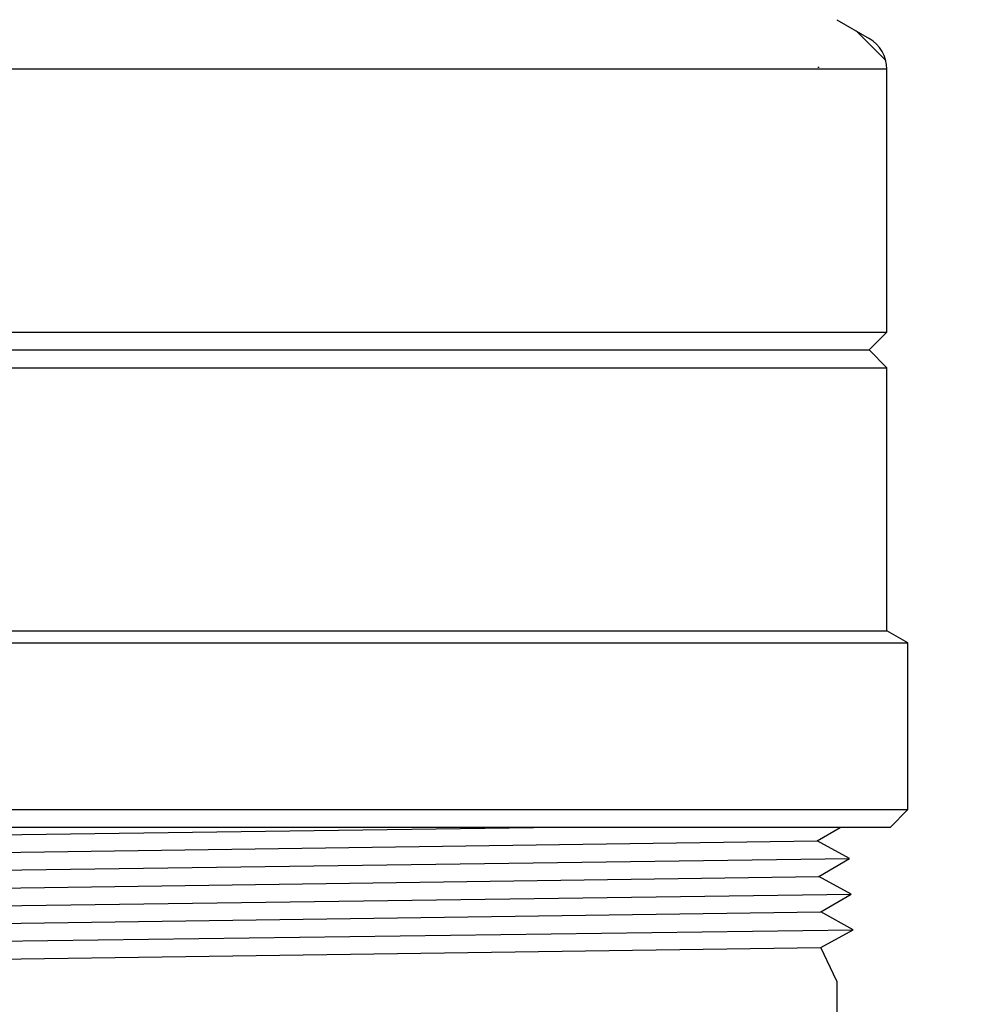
# Model space of a CAD drawing. Extents: x -169 to 7270, y -140 to 2984.
# Tile 202 of 256: x 1849.38 to 1852.71, y 410.09 to 413.55. Entities that reach past the tile are written whole.
import ezdxf

# ---------------------------------------------------------------- set-up
doc = ezdxf.new("R2010")
doc.units = 0
doc.header["$MEASUREMENT"] = 0
doc.header["$PDSIZE"] = 1
doc.layers.get('DEFPOINTS').update_dxf_attribs({"linetype": 'CONTINUOUS'})
for name, color, linetype in [('DIM', 3, 'CONTINUOUS'), ('GALV-4', 4, 'CONTINUOUS'), ('SWIVEL-ADAPTOR', 1, 'CONTINUOUS')]:
    doc.layers.add(name, color=color, linetype=linetype)
doc.styles.add('SIMPLEX', font='simplex')
doc.dimstyles.new('DIM64', dxfattribs={"dimscale": 64, "dimtxt": 0.09375, "dimasz": 0.09375, "dimexe": 0.0625, "dimexo": 0.0625, "dimgap": 0.046875, "dimtad": 1, "dimdec": 4, "dimzin": 3, "dimdsep": 46, "dimlunit": 4, "dimtxsty": 'SIMPLEX', "dimcen": 0, "dimclrd": 256, "dimclre": 256, "dimclrt": 256, "dimadec": 0, "dimazin": 0, "dimtfac": 1, "dimtdec": 4, "dimtmove": 0, "dimatfit": 3, "dimfxl": 1, "dimfrac": 2, "dimtolj": 1, "dimtzin": 0, "dimarcsym": 0})

# ---------------------------------------------------------------- blocks, each defined once
blk = doc.blocks.new('*D7')
at = {"layer": 'DEFPOINTS', "color": 0, "transparency": 16777216}
for p in [(2010, 414.2886), (1374, 414.0074), (1374, 136.5159)]:
    blk.add_point(p, dxfattribs=at)
at = {"layer": 'DIM', "lineweight": -2, "transparency": 16777216}
for p, q in [((2010, 410.2886), (2010, 132.5159)), ((1374, 410.0074), (1374, 132.5159)), ((2004, 136.5159), (1380, 136.5159))]:
    blk.add_line(p, q, dxfattribs=at)
at = {"layer": 'DIM', "transparency": 16777216}
for points in [[(1380, 137.5159), (1380, 135.5159), (1374, 136.5159)], [(2004, 137.5159), (2004, 135.5159), (2010, 136.5159)]]:
    blk.add_solid(points, dxfattribs=at)
at = {"layer": 'DIM', "transparency": 16777216, "insert": (1692, 144.0873), "char_height": 6, "attachment_point": 5, "style": 'SIMPLEX'}
blk.add_mtext('\\A1;53\'-0" (F.V. TANK SLAB)', dxfattribs=at)

msp = doc.modelspace()

# ---------------------------------------------------------------- linework, layer by layer
at = {"layer": 'GALV-4', "color": 7, "linetype": 'Continuous'}
for p, q in [((1847.71704, 410.66208), (1851.19155, 410.70948)), ((1847.82393, 410.59962), (1852.18787, 410.66208)), ((1847.71008, 410.53716), (1852.30155, 410.59962)), ((1847.81731, 410.4747), (1852.19449, 410.53716)), ((1847.70313, 410.41225), (1852.3085, 410.4747)), ((1847.81069, 410.34979), (1852.20111, 410.41225)), ((1847.69681, 410.28715), (1852.31546, 410.34979)), ((1847.80406, 410.22488), (1852.20111, 410.28743))]:
    msp.add_line(p, q, dxfattribs=at)
at = {"layer": 'GALV-4', "linetype": 'Continuous'}
for p, q in [((1852.18787, 410.66208), (1852.26887, 410.70948)), ((1852.30155, 410.59962), (1852.18787, 410.66208)), ((1852.19449, 410.53716), (1852.30155, 410.59962)), ((1852.3085, 410.4747), (1852.19449, 410.53716)), ((1852.20111, 410.41225), (1852.3085, 410.4747)), ((1852.31546, 410.34979), (1852.20111, 410.41225)), ((1852.20111, 410.28743), (1852.31546, 410.34979)), ((1852.25756, 410.16914), (1852.20111, 410.28743))]:
    msp.add_line(p, q, dxfattribs=at)
at = {"layer": 'GALV-4'}
msp.add_line((1852.25756, 410.16914), (1852.25756, 408.66933), dxfattribs=at)
at = {"layer": 'SWIVEL-ADAPTOR', "linetype": 'Continuous'}
for p, q in [((1852.25756, 413.5503), (1852.37134, 413.48459)), ((1852.25756, 413.5503), (1852.37134, 413.48459)), ((1852.4301, 413.4066), (1852.32593, 413.5113)), ((1852.19506, 413.38203), (1852.19025, 413.38203)), ((1852.19506, 413.38203), (1852.19025, 413.38203)), ((1852.43384, 412.45147), (1852.43384, 413.37668)), ((1852.43384, 412.45147), (1852.43384, 413.37668)), ((1852.43384, 412.45147), (1852.37134, 412.38897)), ((1852.37134, 412.38897), (1852.43384, 412.32647)), ((1852.43384, 411.40126), (1852.43384, 412.32647)), ((1852.43384, 411.40126), (1852.43384, 412.32647)), ((1852.50756, 411.35852), (1852.43384, 411.40126)), ((1852.50756, 411.35852), (1852.43384, 411.40126)), ((1852.50756, 410.77198), (1852.50756, 411.35852)), ((1852.50756, 410.77198), (1852.50756, 411.35852)), ((1852.44506, 410.70948), (1852.50756, 410.77198)), ((1852.44506, 410.70948), (1852.50756, 410.77198)), ((1852.44506, 410.70948), (1847.57006, 410.70948))]:
    msp.add_line(p, q, dxfattribs=at)
at = {"layer": 'SWIVEL-ADAPTOR', "color": 7}
for p, q in [((1852.43437, 413.37668), (1847.58181, 413.37668)), ((1847.58127, 412.45147), (1852.43384, 412.45147)), ((1847.58127, 412.32647), (1852.43384, 412.32647)), ((1847.50756, 411.35852), (1852.50756, 411.35852)), ((1847.50756, 410.77198), (1852.50756, 410.77198))]:
    msp.add_line(p, q, dxfattribs=at)
at = {"layer": 'SWIVEL-ADAPTOR'}
for p, q in [((1847.64377, 412.38897), (1852.37134, 412.38897)), ((1847.58127, 411.40126), (1852.43384, 411.40126))]:
    msp.add_line(p, q, dxfattribs=at)
at = {"layer": 'SWIVEL-ADAPTOR', "linetype": 'Continuous'}
msp.add_arc((1852.30884, 413.37668), 0.12447, 0, 59.92024, dxfattribs=at)
msp.add_arc((1852.30884, 413.37668), 0.12447, 0, 59.92024, dxfattribs=at)

# ---------------------------------------------------------------- dimensions: what is measured, and where the dimension line sits
at = {"layer": 'DIM'}
dim = msp.add_linear_dim(base=(1374, 136.51592), p1=(2010, 414.28861), p2=(1374, 414.00736), angle=180, text='<> (F.V. TANK SLAB)', dimstyle='DIM64', dxfattribs=at)
dim.commit()
dim.dimension.update_dxf_attribs({"geometry": '*D7', "text_midpoint": (1692, 144.08735)})

doc.saveas('drawing.dxf')
